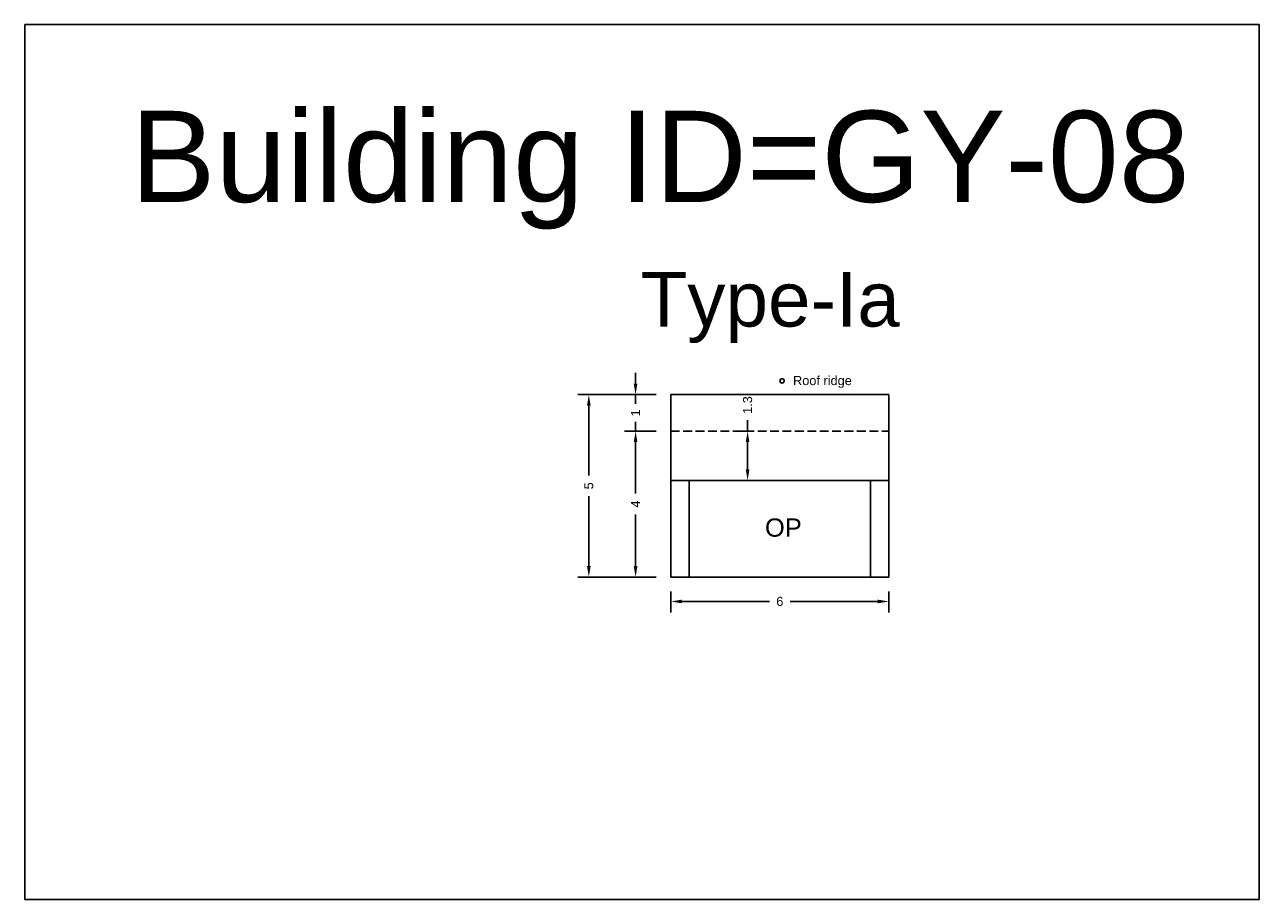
# Model space of a CAD drawing. Header units: metres. Extents: x 3416649 to 3417076, y -6712857 to -6712690.
# Tile 38 of 43: x 3416969 to 3417003, y -6712714 to -6712690. Entities that reach past the tile are written whole.
import ezdxf

# ---------------------------------------------------------------- set-up
doc = ezdxf.new("R2010")
doc.units = ezdxf.units.M
doc.linetypes.add('ACAD_ISO02W100', pattern=[15, 12, -3])
doc.layers.add('Dotted', color=7, linetype='ACAD_ISO02W100', plot=False)
doc.styles.get("Standard").update_dxf_attribs({"font": 'arial.ttf'})
doc.dimstyles.new('ISO-25', dxfattribs={"dimtxt": 0.25, "dimasz": 0.3, "dimexe": 0.3, "dimexo": 0.4, "dimgap": 0.2, "dimtad": 0, "dimdec": 1, "dimdsep": 46, "dimtxsty": 'Standard', "dimcen": 2.5, "dimadec": 0, "dimazin": 0, "dimtfac": 1, "dimtdec": 1, "dimtmove": 0, "dimatfit": 3, "dimfxl": 1, "dimarcsym": 0})

# ---------------------------------------------------------------- blocks, each defined once
blk = doc.blocks.new('*D54')
at = {"color": 0, "lineweight": -2, "transparency": 16777216}
for p, q in [((3416986.489, -6712701.226), (3416985.623, -6712701.226)), ((3416985.923, -6712701.526), (3416985.923, -6712702.94)), ((3416985.923, -6712704.926), (3416985.923, -6712703.513)), ((3416986.489, -6712705.226), (3416985.623, -6712705.226))]:
    blk.add_line(p, q, dxfattribs=at)
at = {"color": 0, "transparency": 16777216}
for points in [[(3416985.873, -6712701.526), (3416985.973, -6712701.526), (3416985.923, -6712701.226)], [(3416985.873, -6712704.926), (3416985.973, -6712704.926), (3416985.923, -6712705.226)]]:
    blk.add_solid(points, dxfattribs=at)
at = {"layer": 'Defpoints', "color": 0, "transparency": 16777216}
for p in [(3416985.923, -6712701.226), (3416986.889, -6712701.226), (3416986.889, -6712705.226)]:
    blk.add_point(p, dxfattribs=at)
at = {"color": 0, "transparency": 16777216, "insert": (3416985.923, -6712703.226), "char_height": 0.25, "attachment_point": 5, "rotation": 90}
blk.add_mtext('4', dxfattribs=at)
blk = doc.blocks.new('*D55')
at = {"color": 0, "lineweight": -2, "transparency": 16777216}
for p, q in [((3416985.923, -6712699.926), (3416985.923, -6712699.626)), ((3416986.489, -6712700.226), (3416985.623, -6712700.226)), ((3416985.923, -6712700.226), (3416985.923, -6712700.48)), ((3416985.923, -6712701.226), (3416985.923, -6712700.972)), ((3416986.489, -6712701.226), (3416985.623, -6712701.226)), ((3416985.923, -6712701.526), (3416985.923, -6712701.826))]:
    blk.add_line(p, q, dxfattribs=at)
at = {"color": 0, "transparency": 16777216}
for points in [[(3416985.873, -6712699.926), (3416985.973, -6712699.926), (3416985.923, -6712700.226)], [(3416985.873, -6712701.526), (3416985.973, -6712701.526), (3416985.923, -6712701.226)]]:
    blk.add_solid(points, dxfattribs=at)
at = {"layer": 'Defpoints', "color": 0, "transparency": 16777216}
for p in [(3416985.923, -6712700.226), (3416986.889, -6712700.226), (3416986.889, -6712701.226)]:
    blk.add_point(p, dxfattribs=at)
at = {"color": 0, "transparency": 16777216, "insert": (3416985.923, -6712700.726), "char_height": 0.25, "attachment_point": 5, "rotation": 90}
blk.add_mtext('1', dxfattribs=at)
blk = doc.blocks.new('*D56')
at = {"color": 0, "lineweight": -2, "transparency": 16777216}
for p, q in [((3416986.889, -6712705.626), (3416986.889, -6712706.196)), ((3416992.859, -6712705.626), (3416992.859, -6712706.196)), ((3416987.189, -6712705.896), (3416989.592, -6712705.896)), ((3416992.559, -6712705.896), (3416990.157, -6712705.896))]:
    blk.add_line(p, q, dxfattribs=at)
at = {"color": 0, "transparency": 16777216}
for points in [[(3416987.189, -6712705.846), (3416987.189, -6712705.946), (3416986.889, -6712705.896)], [(3416992.559, -6712705.846), (3416992.559, -6712705.946), (3416992.859, -6712705.896)]]:
    blk.add_solid(points, dxfattribs=at)
at = {"layer": 'Defpoints', "color": 0, "transparency": 16777216}
for p in [(3416986.889, -6712705.226), (3416992.859, -6712705.226), (3416992.859, -6712705.896)]:
    blk.add_point(p, dxfattribs=at)
at = {"color": 0, "transparency": 16777216, "insert": (3416989.874, -6712705.896), "char_height": 0.25, "attachment_point": 5}
blk.add_mtext('6', dxfattribs=at)
blk = doc.blocks.new('*D57')
at = {"color": 0, "lineweight": -2, "transparency": 16777216}
for p, q in [((3416986.489, -6712700.226), (3416984.342, -6712700.226)), ((3416984.642, -6712700.526), (3416984.642, -6712702.443)), ((3416984.642, -6712704.926), (3416984.642, -6712703.009)), ((3416986.489, -6712705.226), (3416984.342, -6712705.226))]:
    blk.add_line(p, q, dxfattribs=at)
at = {"color": 0, "transparency": 16777216}
for points in [[(3416984.592, -6712700.526), (3416984.692, -6712700.526), (3416984.642, -6712700.226)], [(3416984.592, -6712704.926), (3416984.692, -6712704.926), (3416984.642, -6712705.226)]]:
    blk.add_solid(points, dxfattribs=at)
at = {"layer": 'Defpoints', "color": 0, "transparency": 16777216}
for p in [(3416984.642, -6712700.226), (3416986.889, -6712700.226), (3416986.889, -6712705.226)]:
    blk.add_point(p, dxfattribs=at)
at = {"color": 0, "transparency": 16777216, "insert": (3416984.642, -6712702.726), "char_height": 0.25, "attachment_point": 5, "rotation": 90}
blk.add_mtext('5', dxfattribs=at)
blk = doc.blocks.new('*D58')
at = {"color": 0, "lineweight": -2, "transparency": 16777216}
for p, q in [((3416988.992, -6712701.226), (3416988.992, -6712700.926)), ((3416988.977, -6712701.226), (3416988.692, -6712701.226)), ((3416988.992, -6712702.276), (3416988.992, -6712701.526)), ((3416988.977, -6712702.576), (3416988.692, -6712702.576))]:
    blk.add_line(p, q, dxfattribs=at)
at = {"color": 0, "transparency": 16777216}
for points in [[(3416988.942, -6712701.526), (3416989.042, -6712701.526), (3416988.992, -6712701.226)], [(3416988.942, -6712702.276), (3416989.042, -6712702.276), (3416988.992, -6712702.576)]]:
    blk.add_solid(points, dxfattribs=at)
at = {"layer": 'Defpoints', "color": 0, "transparency": 16777216}
for p in [(3416988.992, -6712701.226), (3416989.377, -6712701.226), (3416989.377, -6712702.576)]:
    blk.add_point(p, dxfattribs=at)
at = {"color": 0, "transparency": 16777216, "insert": (3416988.992, -6712700.511), "char_height": 0.25, "attachment_point": 5, "rotation": 90}
blk.add_mtext('1.3', dxfattribs=at)

msp = doc.modelspace()

# ---------------------------------------------------------------- linework, layer by layer
for points in [[(3416969.187, -6712690.082), (3417003.011, -6712690.082), (3417003.011, -6712714.063), (3416969.187, -6712714.063)], [(3416987.389, -6712702.576), (3416992.359, -6712702.576), (3416992.359, -6712705.226), (3416987.389, -6712705.226)]]:
    msp.add_lwpolyline(points, close=True)
for points in [[(3416986.889, -6712700.226), (3416992.859, -6712700.226)], [(3416986.889, -6712705.226), (3416986.889, -6712700.226)], [(3416992.859, -6712700.226), (3416992.859, -6712705.226)], [(3416986.889, -6712702.576), (3416992.859, -6712702.576)], [(3416987.389, -6712705.226), (3416987.389, -6712702.576)], [(3416992.359, -6712702.576), (3416992.359, -6712705.226)], [(3416986.889, -6712705.226), (3416992.859, -6712705.226)]]:
    msp.add_lwpolyline(points)
msp.add_circle((3416989.936, -6712699.848), 0.0599)
at = {"layer": 'Dotted', "ltscale": 0.02}
msp.add_lwpolyline([(3416986.889, -6712701.226), (3416992.859, -6712701.226)], dxfattribs=at)

# ---------------------------------------------------------------- texts
at = {"attachment_point": 1}
for s, width, heights, insert, char_height in [('Building ID=GY-08', 67.86454, [0.517], (3416972.084, -6712692.443), 2.5), ('Type-Ia ', 9.99112, [0.517], (3416986.059, -6712696.859), 1.5), ('OP', 1.17554, [0], (3416989.467, -6712703.62), 0.5)]:
    msp.add_mtext_dynamic_manual_height_columns(s, width=width, gutter_width=12.5, heights=heights, dxfattribs=dict(at, insert=insert, char_height=char_height))
at = {"insert": (3416990.236, -6712699.714), "char_height": 0.25, "attachment_point": 1}
msp.add_mtext('Roof ridge', dxfattribs=at)

# ---------------------------------------------------------------- dimensions: what is measured, and where the dimension line sits
for base, p1, p2, picture, middle in [((3416985.923, -6712700.226), (3416986.889, -6712701.226), (3416986.889, -6712700.226), '*D55', (3416985.923, -6712700.726)), ((3416984.642, -6712700.226), (3416986.889, -6712705.226), (3416986.889, -6712700.226), '*D57', (3416984.642, -6712702.726)), ((3416988.992490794, -6712701.226308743), (3416989.377490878, -6712702.576308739), (3416989.377490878, -6712701.22630874), '*D58', (3416988.992490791, -6712700.510500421)), ((3416985.923, -6712701.226), (3416986.889, -6712705.226), (3416986.889, -6712701.226), '*D54', (3416985.923, -6712703.226))]:
    dim = msp.add_linear_dim(base=base, p1=p1, p2=p2, angle=90, dimstyle='ISO-25')
    dim.commit()
    dim.dimension.update_dxf_attribs({"geometry": picture, "text_midpoint": middle})
dim = msp.add_linear_dim(base=(3416992.859, -6712705.896), p1=(3416986.889, -6712705.226), p2=(3416992.859, -6712705.226), dimstyle='ISO-25')
dim.commit()
dim.dimension.update_dxf_attribs({"geometry": '*D56', "text_midpoint": (3416989.874, -6712705.896)})

doc.saveas('drawing.dxf')
